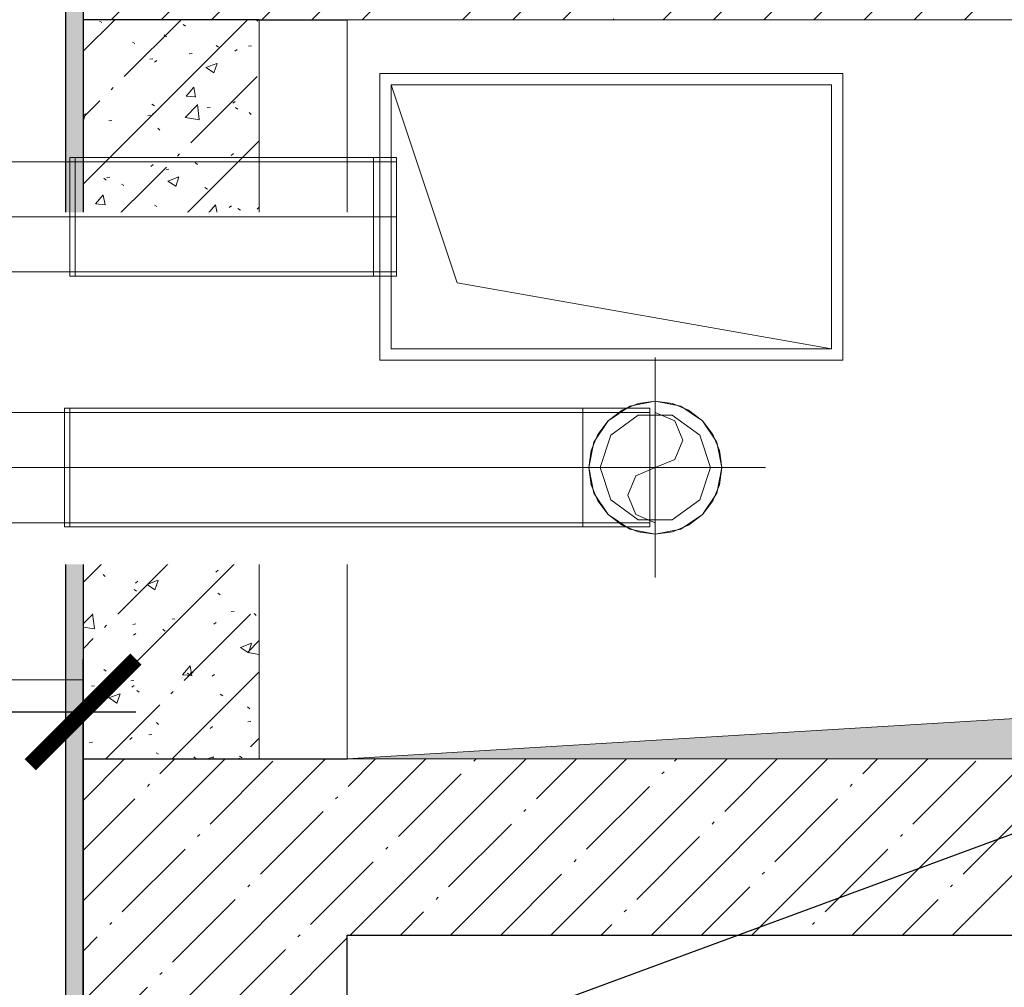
# Model space of a CAD drawing. Header units: millimetres. Extents: x -547442 to 178656, y -69521 to 11064.
# Tile 229 of 256: x -172525 to -171406, y -22926 to -21827. Entities that reach past the tile are written whole.
import ezdxf
from ezdxf import colors
from ezdxf.entities.mleader import LeaderData, LeaderLine
from ezdxf.math import Vec2, Vec3

# ---------------------------------------------------------------- set-up
doc = ezdxf.new("R2010")
doc.units = ezdxf.units.MM
doc.linetypes.add('-D1-03x03', pattern=[6, 3, -3])
doc.linetypes.add('DASHDOT', pattern=[25.4, 12.7, -6.35, 0, -6.35])
doc.layers.get('Defpoints').update_dxf_attribs({"color": 31})
for name, color, linetype, lineweight in [('_0', 7, 'Continuous', 13), ('A-DETL-GENF', 7, 'Continuous', 5), ('A-GENM-HDLN', 7, '-D1-03x03', 5), ('A-WALL', 7, 'Continuous', 5), ('A-WALL-FNSH', 8, 'Continuous', 5), ('dim_light', 12, 'Continuous', 9), ('dim_pot', 183, 'Continuous', 9), ('dim_razv', 93, 'DASHDOT', 9), ('I-WALL', 7, 'Continuous', 5), ('M-EQPM', 7, 'Continuous', 5), ('pot', 183, 'Continuous', 15)]:
    doc.layers.add(name, color=color, linetype=linetype, lineweight=lineweight)
doc.layers.add('PDF7_Geometry', color=7, linetype='Continuous', true_color=0xaaaaaa)
doc.layers.add('pol', color=7, linetype='Continuous', lineweight=15, true_color=0x738991)
doc.layers.add('Сводный план', color=1, linetype='Continuous', lineweight=0, true_color=0xff0000)
doc.styles.add('fl_iso paper', font='isocpeur.ttf', dxfattribs={"width": 0.8, "oblique": 10})
doc.styles.add('In tre', font='isocpeur.ttf', dxfattribs={"width": 0.8, "oblique": 10})
doc.dimstyles.new('In tre 1_75', dxfattribs={"dimtxt": 220, "dimasz": 120, "dimexe": 60, "dimexo": 10, "dimgap": 50, "dimtad": 1, "dimdec": 0, "dimrnd": 5, "dimzin": 0, "dimdsep": 46, "dimtxsty": 'fl_iso paper', "dimblk": 'ARCHTICK', "dimcen": 0, "dimdle": 60, "dimadec": 0, "dimazin": 0, "dimtfac": 1, "dimtdec": 0, "dimtofl": 0, "dimtmove": 1, "dimatfit": 1, "dimfxl": 1, "dimtfill": 1, "dimtolj": 1, "dimtzin": 0, "dimarcsym": 1})
pattern_1 = [(45, (-192252.935, -39776.5), (-57.02463, 57.02463), []), (45, (-192195.91, -39776.5), (-57.02463, 57.02463), [100.806, -20.161, 3.353, -16.808])]

# ---------------------------------------------------------------- blocks, each defined once
blk = doc.blocks.new('_ArchTick')
at = {"color": 0, "linetype": 'ByBlock', "lineweight": 9, "const_width": 0.15}
blk.add_lwpolyline([(-0.5, -0.5), (0.5, 0.5)], dxfattribs=at)
blk = doc.blocks.new('*D6184')
at = {"layer": 'Defpoints', "color": 0, "transparency": 16777216}
for p in [(-172452.9, -22613), (-172452.9, -22941.5), (-173602.9, -23101.6)]:
    blk.add_point(p, dxfattribs=at)
at = {"layer": 'dim_light', "color": 0, "lineweight": -2, "transparency": 16777216}
for p, q in [((-173602.9, -23091.6), (-173602.9, -22553)), ((-172452.9, -22931.5), (-172452.9, -22553)), ((-173662.9, -22613), (-172392.9, -22613))]:
    blk.add_line(p, q, dxfattribs=at)
at = {"layer": 'dim_light', "color": 0, "lineweight": -2, "transparency": 16777216, "xscale": 120, "yscale": 120, "zscale": 120, "rotation": 180}
blk.add_blockref('_ArchTick', (-173602.9, -22613), dxfattribs=at)
at = {"layer": 'dim_light', "color": 0, "lineweight": -2, "transparency": 16777216, "xscale": 120, "yscale": 120, "zscale": 120}
blk.add_blockref('_ArchTick', (-172452.9, -22613), dxfattribs=at)
at = {"layer": 'dim_light', "color": 0, "transparency": 16777216, "insert": (-173027.9, -22453), "char_height": 220, "attachment_point": 5, "style": 'fl_iso paper', "bg_fill": 3, "box_fill_scale": 1.1, "bg_fill_color": 256, "bg_fill_true_color": 13158600, "bg_fill_transparency": 0}
blk.add_mtext('\\A1;1150', dxfattribs=at)
blk = doc.blocks.new('A_MEQ_OpeningShaft-Rectangular - ОВ-4110558-50_AS_M_L04')
at = {"layer": 'A-DETL-GENF', "linetype": '-D1-03x03'}
blk.add_hatch(color=256, dxfattribs=at).paths.add_polyline_path([(0, 0), (0, -840), (120, -120), (2100, 0), (1794, 0)])
at = {"layer": 'A-DETL-GENF'}
for p, q in [((2100, 0), (0, 0)), ((0, 0), (0, -840)), ((120, -120), (2100, 0)), ((2100, 0), (2100, -840)), ((0, -840), (120, -120)), ((0, -840), (2100, -840))]:
    blk.add_line(p, q, dxfattribs=at)
at = {"layer": 'A-GENM-HDLN'}
for p, q in [((2100, 0), (0, 0)), ((0, 0), (0, -840)), ((2100, -840), (2100, 0)), ((0, -840), (2100, -840))]:
    blk.add_line(p, q, dxfattribs=at)
blk = doc.blocks.new('ghftytytd')
at = {"layer": 'PDF7_Geometry', "color": 1, "lineweight": 18, "true_color": 0xff0000}
for points in [[(20713, 17839), (20187, 17839), (20187, 17513), (20713, 17513)], [(20713, 17839), (20713, 17513), (20187, 17513), (20187, 17839)], [(20700, 17526), (20275, 17601), (20200, 17826), (20200, 17526)], [(19835, 17676), (19835, 17692.2), (19835, 17707.2), (19835, 17720.2), (19835, 17730.1), (19835, 17736.4), (19835, 17738.5), (19835, 17736.4), (19835, 17730.1), (19835, 17720.2), (19835, 17707.2), (19835, 17692.2)], [(19841, 17613.5), (19841, 17615.6), (19841, 17621.9), (19841, 17631.8), (19841, 17644.7), (19841, 17659.8), (19841, 17676), (19841, 17692.2), (19841, 17707.2), (19841, 17720.2), (19841, 17730.1), (19841, 17736.4), (19841, 17738.5), (19841, 17736.4), (19841, 17730.1), (19841, 17720.2), (19841, 17707.2), (19841, 17692.2), (19841, 17676), (19841, 17659.8), (19841, 17644.7), (19841, 17631.8), (19841, 17621.9), (19841, 17615.6)], [(20180, 17676), (19841, 17676)]]:
    blk.add_lwpolyline(points, close=True, dxfattribs=at)
for points in [[(20700, 17526), (20700, 17826), (20200, 17826)], [(19841, 17676), (19841, 17658.5), (19841, 17642.2), (19841, 17628.2), (19841, 17617.5), (19841, 17610.8), (19841, 17608.5), (19841, 17610.8), (19841, 17617.5), (19841, 17628.2), (19841, 17642.2), (19841, 17658.5), (19841, 17676), (19841, 17693.5), (19841, 17709.7), (19841, 17723.7), (19841, 17734.4), (19841, 17741.2), (19841, 17743.5), (19841, 17741.2), (19841, 17734.4), (19841, 17723.7), (19841, 17709.7), (19841, 17693.5), (19841, 17676), (19841, 17693.5), (19841, 17709.7), (19841, 17723.7), (19841, 17734.4), (19841, 17741.2), (19841, 17743.5), (19835, 17743.5)], [(19835, 17676), (19835, 17693.5), (19835, 17709.7), (19835, 17723.7), (19835, 17734.4), (19835, 17741.2), (19835, 17743.5), (19835, 17741.2), (19835, 17734.4), (19835, 17723.7), (19835, 17709.7), (19835, 17693.5), (19835, 17676), (19841, 17676), (19841, 17693.5), (19841, 17709.7), (19841, 17723.7), (19841, 17734.4), (19841, 17741.2), (19841, 17743.5), (20180, 17743.5), (20206.1, 17743.5), (20206.1, 17741.2), (20206.1, 17734.4), (20206.1, 17723.7), (20206.1, 17709.7), (20206.1, 17693.5), (20206.1, 17676), (20206.1, 17693.5), (20206.1, 17709.7), (20206.1, 17723.7), (20206.1, 17734.4), (20206.1, 17741.2), (20206.1, 17743.5)], [(20180, 17743.5), (20180, 17741.2), (20180, 17734.4), (20180, 17723.7), (20180, 17709.7), (20180, 17693.5), (20180, 17676)], [(20180, 17676), (20180, 17693.5), (20180, 17709.7), (20180, 17723.7), (20180, 17734.4), (20180, 17741.2), (20180, 17743.5)], [(20180, 17676), (20180, 17693.5), (20180, 17709.7), (20180, 17723.7), (20180, 17734.4), (20180, 17741.2), (20180, 17743.5)], [(20180, 17743.5), (20180, 17741.2), (20180, 17734.4), (20180, 17723.7), (20180, 17709.7), (20180, 17693.5), (20180, 17676)], [(18921.6, 17676), (19835, 17676), (18921.6, 17676)], [(20206.1, 17738.5), (20206.1, 17736.4), (20206.1, 17730.1), (20206.1, 17720.2), (20206.1, 17707.2), (20206.1, 17692.2), (20206.1, 17676), (20206.1, 17692.2), (20206.1, 17707.2), (20206.1, 17720.2), (20206.1, 17730.1), (20206.1, 17736.4), (20206.1, 17738.5), (20200, 17738.5), (20180, 17738.5), (19841, 17738.5), (19841, 17736.4), (19841, 17730.1), (19841, 17720.2), (19841, 17707.2), (19841, 17692.2), (19841, 17676), (19841, 17692.2), (19841, 17707.2), (19841, 17720.2), (19841, 17730.1), (19841, 17736.4), (19841, 17738.5), (19835, 17738.5), (19835, 17736.4), (19835, 17730.1), (19835, 17720.2), (19835, 17707.2), (19835, 17692.2), (19835, 17676), (19835, 17659.8), (19835, 17644.7), (19835, 17631.8), (19835, 17621.9), (19835, 17615.6), (19835, 17613.5), (19835, 17615.6), (19835, 17621.9), (19835, 17631.8), (19835, 17644.7), (19835, 17659.8), (19835, 17676), (19835, 17692.2), (19835, 17707.2), (19835, 17720.2), (19835, 17730.1), (19835, 17736.4), (19835, 17738.5), (18921.6, 17738.5)], [(18921.6, 17613.5), (19835, 17613.5), (19835, 17615.6), (19835, 17621.9), (19835, 17631.8), (19835, 17644.7), (19835, 17659.8), (19835, 17676), (19835, 17659.8), (19835, 17644.7), (19835, 17631.8), (19835, 17621.9), (19835, 17615.6), (19835, 17613.5), (19841, 17613.5), (19841, 17615.6), (19841, 17621.9), (19841, 17631.8), (19841, 17644.7), (19841, 17659.8), (19841, 17676), (19841, 17659.8), (19841, 17644.7), (19841, 17631.8), (19841, 17621.9), (19841, 17615.6), (19841, 17613.5), (20180, 17613.5), (20180, 17615.6), (20180, 17621.9), (20180, 17631.8), (20180, 17644.7), (20180, 17659.8), (20180, 17676), (20180, 17692.2), (20180, 17707.2), (20180, 17720.2), (20180, 17730.1), (20180, 17736.4), (20180, 17738.5), (20180, 17736.4), (20180, 17730.1), (20180, 17720.2), (20180, 17707.2), (20180, 17692.2), (20180, 17676), (20180, 17659.8), (20180, 17644.7), (20180, 17631.8), (20180, 17621.9), (20180, 17615.6), (20180, 17613.5), (20200, 17613.5), (20206.1, 17613.5), (20206.1, 17615.6), (20206.1, 17621.9), (20206.1, 17631.8), (20206.1, 17644.7), (20206.1, 17659.8), (20206.1, 17676), (20206.1, 17659.8), (20206.1, 17644.7), (20206.1, 17631.8), (20206.1, 17621.9), (20206.1, 17615.6), (20206.1, 17613.5)], [(20180, 17738.5), (20180, 17736.4), (20180, 17730.1), (20180, 17720.2), (20180, 17707.2), (20180, 17692.2), (20180, 17676)], [(20180, 17676), (20180, 17692.2), (20180, 17707.2), (20180, 17720.2), (20180, 17730.1), (20180, 17736.4), (20180, 17738.5)], [(19835, 17608.5), (19835, 17610.8), (19835, 17617.5), (19835, 17628.2), (19835, 17642.2), (19835, 17658.5), (19835, 17676), (19835, 17658.5), (19835, 17642.2), (19835, 17628.2), (19835, 17617.5), (19835, 17610.8), (19835, 17608.5), (19841, 17608.5), (19841, 17610.8), (19841, 17617.5), (19841, 17628.2), (19841, 17642.2), (19841, 17658.5), (19841, 17676), (19841, 17658.5), (19841, 17642.2), (19841, 17628.2), (19841, 17617.5), (19841, 17610.8), (19841, 17608.5), (20180, 17608.5), (20206.1, 17608.5), (20206.1, 17610.8), (20206.1, 17617.5), (20206.1, 17628.2), (20206.1, 17642.2), (20206.1, 17658.5), (20206.1, 17676), (20206.1, 17658.5), (20206.1, 17642.2), (20206.1, 17628.2), (20206.1, 17617.5), (20206.1, 17610.8), (20206.1, 17608.5)], [(20180, 17676), (20180, 17658.5), (20180, 17642.2), (20180, 17628.2), (20180, 17617.5), (20180, 17610.8), (20180, 17608.5)], [(20180, 17608.5), (20180, 17610.8), (20180, 17617.5), (20180, 17628.2), (20180, 17642.2), (20180, 17658.5), (20180, 17676)], [(20180, 17676), (20180, 17659.8), (20180, 17644.7), (20180, 17631.8), (20180, 17621.9), (20180, 17615.6), (20180, 17613.5)], [(20180, 17613.5), (20180, 17615.6), (20180, 17621.9), (20180, 17631.8), (20180, 17644.7), (20180, 17659.8), (20180, 17676)], [(20180, 17676), (20200, 17676), (20206.1, 17676)], [(20180, 17676), (20180, 17658.5), (20180, 17642.2), (20180, 17628.2), (20180, 17617.5), (20180, 17610.8), (20180, 17608.5)], [(20180, 17608.5), (20180, 17610.8), (20180, 17617.5), (20180, 17628.2), (20180, 17642.2), (20180, 17658.5), (20180, 17676)]]:
    blk.add_lwpolyline(points, dxfattribs=at)
at = {"layer": 'PDF7_Geometry', "color": 5, "lineweight": 18, "true_color": 0x0000ff}
for points in [[(20500, 17266.1), (20500, 17516.1)], [(20493.8, 17453.6), (20493.8, 17451.4), (20493.8, 17445.2), (20493.8, 17435.3), (20493.8, 17422.3), (20493.8, 17407.3), (20493.8, 17391.1), (20493.8, 17407.3), (20493.8, 17422.3), (20493.8, 17435.3), (20493.8, 17445.2), (20493.8, 17451.4), (20493.8, 17453.6), (20437.5, 17453.6), (20417.5, 17453.6), (19835, 17453.6), (19835, 17451.4), (19835, 17445.2), (19835, 17435.3), (19835, 17422.3), (19835, 17407.3), (19835, 17391.1), (19835, 17407.3), (19835, 17422.3), (19835, 17435.3), (19835, 17445.2), (19835, 17451.4), (19835, 17453.6), (19829, 17453.6), (19829, 17451.4), (19829, 17445.2), (19829, 17435.3), (19829, 17422.3), (19829, 17407.3), (19829, 17391.1), (19829, 17407.3), (19829, 17422.3), (19829, 17435.3), (19829, 17445.2), (19829, 17451.4), (19829, 17453.6), (18742.5, 17453.6)], [(18742.5, 17328.5), (19829, 17328.5), (19835, 17328.5), (19835, 17330.7), (19835, 17336.9), (19835, 17346.9), (19835, 17359.8), (19835, 17374.9), (19835, 17391.1), (20417.5, 17391.1), (20417.5, 17373.6), (20417.5, 17357.3), (20417.5, 17343.3), (20417.5, 17332.6), (20417.5, 17325.9), (20417.5, 17323.6), (20417.5, 17325.9), (20417.5, 17332.6), (20417.5, 17343.3), (20417.5, 17357.3), (20417.5, 17373.6), (20417.5, 17391.1), (20417.5, 17374.9), (20417.5, 17359.8), (20417.5, 17346.9), (20417.5, 17336.9), (20417.5, 17330.7), (20417.5, 17328.5), (20417.5, 17330.7), (20417.5, 17336.9), (20417.5, 17346.9), (20417.5, 17359.8), (20417.5, 17374.9), (20417.5, 17391.1), (20417.5, 17373.6), (20417.5, 17357.3), (20417.5, 17343.3), (20417.5, 17332.6), (20417.5, 17325.9), (20417.5, 17323.6), (20417.5, 17325.9), (20417.5, 17332.6), (20417.5, 17343.3), (20417.5, 17357.3), (20417.5, 17373.6), (20417.5, 17391.1), (20417.5, 17408.5), (20417.5, 17424.8), (20417.5, 17438.8), (20417.5, 17449.5), (20417.5, 17456.3), (20417.5, 17458.5), (20417.5, 17456.3), (20417.5, 17449.5), (20417.5, 17438.8), (20417.5, 17424.8), (20417.5, 17408.5), (20417.5, 17391.1)], [(20493.8, 17458.5), (20417.5, 17458.5), (19835, 17458.5), (19835, 17456.3), (19835, 17449.5), (19835, 17438.8), (19835, 17424.8), (19835, 17408.5), (19835, 17391.1), (19829, 17391.1), (19829, 17373.6), (19829, 17357.3), (19829, 17343.3), (19829, 17332.6), (19829, 17325.9), (19829, 17323.6), (19829, 17325.9), (19829, 17332.6), (19829, 17343.3), (19829, 17357.3), (19829, 17373.6), (19829, 17391.1)], [(19835, 17391.1), (19835, 17408.5), (19835, 17424.8), (19835, 17438.8), (19835, 17449.5), (19835, 17456.3), (19835, 17458.5), (19835, 17456.3), (19835, 17449.5), (19835, 17438.8), (19835, 17424.8), (19835, 17408.5), (19835, 17391.1), (19835, 17373.6), (19835, 17357.3), (19835, 17343.3), (19835, 17332.6), (19835, 17325.9), (19835, 17323.6), (19835, 17325.9), (19835, 17332.6), (19835, 17343.3), (19835, 17357.3), (19835, 17373.6), (19835, 17391.1), (19835, 17408.5), (19835, 17424.8), (19835, 17438.8), (19835, 17449.5), (19835, 17456.3), (19835, 17458.5), (19829, 17458.5), (19829, 17456.3), (19829, 17449.5), (19829, 17438.8), (19829, 17424.8), (19829, 17408.5), (19829, 17391.1), (19829, 17408.5), (19829, 17424.8), (19829, 17438.8), (19829, 17449.5), (19829, 17456.3), (19829, 17458.5)], [(20417.5, 17458.5), (20417.5, 17456.3), (20417.5, 17449.5), (20417.5, 17438.8), (20417.5, 17424.8), (20417.5, 17408.5), (20417.5, 17391.1)], [(20417.5, 17391.1), (20417.5, 17408.5), (20417.5, 17424.8), (20417.5, 17438.8), (20417.5, 17449.5), (20417.5, 17456.3), (20417.5, 17458.5)], [(20417.5, 17391.1), (20417.5, 17407.3), (20417.5, 17422.3), (20417.5, 17435.3), (20417.5, 17445.2), (20417.5, 17451.4), (20417.5, 17453.6)], [(20417.5, 17453.6), (20417.5, 17451.4), (20417.5, 17445.2), (20417.5, 17435.3), (20417.5, 17422.3), (20417.5, 17407.3), (20417.5, 17391.1)], [(20417.5, 17453.6), (20417.5, 17451.4), (20417.5, 17445.2), (20417.5, 17435.3), (20417.5, 17422.3), (20417.5, 17407.3), (20417.5, 17391.1)], [(20417.5, 17391.1), (20417.5, 17407.3), (20417.5, 17422.3), (20417.5, 17435.3), (20417.5, 17445.2), (20417.5, 17451.4), (20417.5, 17453.6)], [(20500, 17453.6), (20522.1, 17444.4), (20531.2, 17422.3), (20522.1, 17400.2), (20500, 17391.1), (20477.9, 17381.9), (20468.7, 17359.8), (20477.9, 17337.7), (20500, 17328.5)], [(20493.8, 17391.1), (20493.8, 17408.5), (20493.8, 17424.8), (20493.8, 17438.8), (20493.8, 17449.5), (20493.8, 17456.3), (20493.8, 17458.5)], [(20493.8, 17458.5), (20493.8, 17456.3), (20493.8, 17449.5), (20493.8, 17438.8), (20493.8, 17424.8), (20493.8, 17408.5), (20493.8, 17391.1)], [(19829, 17323.6), (19835, 17323.6), (19835, 17325.9), (19835, 17332.6), (19835, 17343.3), (19835, 17357.3), (19835, 17373.6), (19835, 17391.1), (19835, 17373.6), (19835, 17357.3), (19835, 17343.3), (19835, 17332.6), (19835, 17325.9), (19835, 17323.6), (20417.5, 17323.6), (20493.8, 17323.6)], [(20375, 17391.1), (20625, 17391.1)], [(20417.5, 17391.1), (20417.5, 17374.9), (20417.5, 17359.8), (20417.5, 17346.9), (20417.5, 17336.9), (20417.5, 17330.7), (20417.5, 17328.5)], [(20437.5, 17391.1), (20417.5, 17391.1)], [(20437.5, 17391.1), (20493.8, 17391.1)], [(20493.8, 17391.1), (20493.8, 17374.9), (20493.8, 17359.8), (20493.8, 17346.9), (20493.8, 17336.9), (20493.8, 17330.7), (20493.8, 17328.5)], [(20493.8, 17328.5), (20493.8, 17330.7), (20493.8, 17336.9), (20493.8, 17346.9), (20493.8, 17359.8), (20493.8, 17374.9), (20493.8, 17391.1)], [(20493.8, 17391.1), (20493.8, 17373.6), (20493.8, 17357.3), (20493.8, 17343.3), (20493.8, 17332.6), (20493.8, 17325.9), (20493.8, 17323.6)], [(20493.8, 17323.6), (20493.8, 17325.9), (20493.8, 17332.6), (20493.8, 17343.3), (20493.8, 17357.3), (20493.8, 17373.6), (20493.8, 17391.1)], [(20417.5, 17328.5), (20437.5, 17328.5)], [(20437.5, 17328.5), (20493.8, 17328.5)]]:
    blk.add_lwpolyline(points, dxfattribs=at)
for points in [[(20500, 17466.6), (20471.1, 17460.8), (20446.6, 17444.4), (20430.2, 17420), (20424.5, 17391.1), (20430.2, 17362.2), (20446.6, 17337.7), (20471.1, 17321.3), (20500, 17315.6), (20528.9, 17321.3), (20553.4, 17337.7), (20569.7, 17362.2), (20575.5, 17391.1), (20569.7, 17420), (20553.4, 17444.4), (20528.9, 17460.8)], [(20424.5, 17391.1), (20427.1, 17410.6), (20434.6, 17428.8), (20446.6, 17444.4), (20462.2, 17456.4), (20480.4, 17464), (20500, 17466.6), (20519.5, 17464), (20537.7, 17456.4), (20553.4, 17444.4), (20565.4, 17428.8), (20572.9, 17410.6), (20575.5, 17391.1), (20572.9, 17371.5), (20565.4, 17353.3), (20553.4, 17337.7), (20537.7, 17325.7), (20519.5, 17318.1), (20500, 17315.6), (20480.4, 17318.1), (20462.2, 17325.7), (20446.6, 17337.7), (20434.6, 17353.3), (20427.1, 17371.5)], [(19829, 17453.6), (19829, 17451.4), (19829, 17445.2), (19829, 17435.3), (19829, 17422.3), (19829, 17407.3), (19829, 17391.1), (19829, 17374.9), (19829, 17359.8), (19829, 17346.9), (19829, 17336.9), (19829, 17330.7), (19829, 17328.5), (19829, 17330.7), (19829, 17336.9), (19829, 17346.9), (19829, 17359.8), (19829, 17374.9), (19829, 17391.1), (19829, 17407.3), (19829, 17422.3), (19829, 17435.3), (19829, 17445.2), (19829, 17451.4)], [(19835, 17453.6), (19835, 17451.4), (19835, 17445.2), (19835, 17435.3), (19835, 17422.3), (19835, 17407.3), (19835, 17391.1), (19835, 17374.9), (19835, 17359.8), (19835, 17346.9), (19835, 17336.9), (19835, 17330.7), (19835, 17328.5), (19835, 17330.7), (19835, 17336.9), (19835, 17346.9), (19835, 17359.8), (19835, 17374.9), (19835, 17391.1), (19835, 17407.3), (19835, 17422.3), (19835, 17435.3), (19835, 17445.2), (19835, 17451.4)], [(20437.5, 17391.1), (20449.4, 17354.3), (20480.6, 17331.6), (20519.3, 17331.6), (20550.5, 17354.3), (20562.5, 17391.1), (20550.5, 17427.8), (20519.3, 17450.5), (20480.6, 17450.5), (20449.4, 17427.8)], [(18742.5, 17391.1), (19829, 17391.1), (19829, 17374.9), (19829, 17359.8), (19829, 17346.9), (19829, 17336.9), (19829, 17330.7), (19829, 17328.5), (19829, 17330.7), (19829, 17336.9), (19829, 17346.9), (19829, 17359.8), (19829, 17374.9), (19829, 17391.1)], [(20417.5, 17391.1), (20417.5, 17374.9), (20417.5, 17359.8), (20417.5, 17346.9), (20417.5, 17336.9), (20417.5, 17330.7), (20417.5, 17328.5), (19835, 17328.5), (19835, 17330.7), (19835, 17336.9), (19835, 17346.9), (19835, 17359.8), (19835, 17374.9), (19835, 17391.1)]]:
    blk.add_lwpolyline(points, close=True, dxfattribs=at)

msp = doc.modelspace()

# ---------------------------------------------------------------- hatches: boundary and pattern name
at = {"layer": '_0', "transparency": 33554534}
h = msp.add_hatch(color=252, dxfattribs=at)
h.dxf.hatch_style = 1
h.paths.add_polyline_path([(-186002.9, -33026.5), (-186002.9, -29776.5), (-183952.9, -29776.5), (-183952.9, -25726.5), (-179002.9, -25726.5), (-179002.9, -27226.5), (-177452.9, -27226.5), (-177452.9, -20826.5), (-185852.9, -20826.5), (-185852.9, -19026.5), (-187502.9, -19026.5), (-187502.9, -17026.5), (-182952.9, -17026.5), (-182952.9, -18726.5), (-163952.9, -18726.5), (-163952.9, -17026.5), (-160672.9, -17026.5), (-160672.9, -19026.5), (-161752.9, -19026.5), (-161752.9, -20826.5), (-169752.9, -20826.5), (-169752.9, -29776.5), (-161802.9, -29776.5), (-161802.9, -30176.5), (-161302.9, -30176.5), (-161302.9, -33026.5), (-163452.9, -33026.5), (-163452.9, -31876.5), (-183852.9, -31876.5), (-183852.9, -33026.5)], flags=16)
h.paths.add_polyline_path([(-192753.7, -10325.7), (-154802.1, -10325.7), (-154802.1, -40277.3), (-192753.7, -40277.3)])
at = {"layer": 'A-WALL'}
h = msp.add_hatch(dxfattribs=at)
h.set_pattern_fill('FP_1', color=256, style=0, pattern_type=2)
h.set_pattern_definition(pattern_1)
h.paths.add_polyline_path([(-170172.9, -21826.5), (-169752.9, -21826.5), (-169752.9, -21526.5), (-172452.9, -21526.5), (-172452.9, -21826.5), (-171846.9, -21826.5)])
h = msp.add_hatch(dxfattribs=at)
h.set_pattern_fill('FP_1', color=256, style=0, pattern_type=2)
h.set_pattern_definition(pattern_1)
h.paths.add_polyline_path([(-170172.9, -22866.5), (-170052.9, -22866.5), (-170052.9, -22666.5), (-172152.9, -22666.5), (-172152.9, -22866.5), (-171846.9, -22866.5)])
at = {"layer": 'I-WALL', "true_color": 0xf5f3ef}
msp.add_hatch(color=7, dxfattribs=at).paths.add_polyline_path([(-172452.9, -21828.1), (-172452.9, -21676.5), (-172472.9, -21676.5), (-172472.9, -21828.1)])

# ---------------------------------------------------------------- linework, layer by layer
at = {"layer": 'A-WALL', "lineweight": 25}
for p, q in [((-172452.9, -21526.5), (-172452.9, -21826.5)), ((-172252.9, -21826.5), (-172452.9, -21826.5)), ((-172252.9, -21826.5), (-172152.9, -21826.5)), ((-172152.9, -23266.5), (-172152.9, -22866.5)), ((-172152.9, -22866.5), (-170052.9, -22866.5))]:
    msp.add_line(p, q, dxfattribs=at)
at = {"layer": 'A-WALL', "lineweight": 9}
msp.add_line((-172252.9, -22666.5), (-172252.9, -21826.5), dxfattribs=at)

# ---------------------------------------------------------------- block references
at = {"layer": 'M-EQPM', "rotation": 180}
msp.add_blockref('A_MEQ_OpeningShaft-Rectangular - ОВ-4110558-50_AS_M_L04', (-170052.9, -22666.5), dxfattribs=at)

# ---------------------------------------------------------------- next in the draw order: dimensions: what is measured, and where the dimension line sits
at = {"layer": 'dim_light'}
dim = msp.add_linear_dim(base=(-172452.9, -22613), p1=(-173602.9, -23101.6), p2=(-172452.9, -22941.5), dimstyle='In tre 1_75', dxfattribs=at)
dim.commit()
dim.dimension.update_dxf_attribs({"geometry": '*D6184', "text_midpoint": (-173027.9, -22453)})

# ---------------------------------------------------------------- next in the draw order: hatches: boundary and pattern name
at = {"layer": 'A-WALL'}
h = msp.add_hatch(dxfattribs=at)
h.set_pattern_fill('FP_1', color=256, style=0, pattern_type=2)
h.set_pattern_definition(pattern_1)
h.paths.add_polyline_path([(-172152.9, -28876.5), (-172152.9, -28406.5), (-172452.9, -28406.5), (-172452.9, -28876.5)])
h.paths.add_polyline_path([(-172452.9, -27356.5), (-172152.9, -27356.5), (-172152.9, -26336.5), (-172452.9, -26336.5), (-172452.9, -26906.5)])
h.paths.add_polyline_path([(-172152.9, -25286.5), (-172152.9, -24266.5), (-172452.9, -24266.5), (-172452.9, -25286.5)])
h.paths.add_polyline_path([(-172152.9, -23216.5), (-172152.9, -22666.5), (-172452.9, -22666.5), (-172452.9, -23216.5)])
at = {"layer": 'I-WALL', "true_color": 0xf5f3ef}
for points in [[(-172452.9, -22664.9), (-172452.9, -21828.1), (-172472.9, -21828.1), (-172472.9, -22664.9)], [(-172452.9, -22766.5), (-172452.9, -22664.9), (-172472.9, -22664.9), (-172472.9, -22766.5)]]:
    msp.add_hatch(color=7, dxfattribs=at).paths.add_polyline_path(points)
at = {"layer": 'I-WALL'}
h = msp.add_hatch(dxfattribs=at)
h.set_pattern_fill('FP_43', color=256, style=0, pattern_type=2)
h.set_pattern_definition([(45, (-192252.93, -39776.5), (-75.43415, 75.43415), [106.68, -17.78, 3.556, -17.78]), (45, (-192252.93, -39701.11), (-75.43415, 75.43415), []), (50, (-192252.93, -39776.5), (127.5292, -11.15758), [13.335, -146.685]), (355, (-192252.93, -39776.5), (-24.66966, 133.74), [10.668, -117.348]), (100.451, (-192242.31, -39777.43), (102.85973, 122.5818), [11.333, -124.663]), (46.184, (-192252.93, -39740.94), (189.7552, -29.4304), [20.002, -220.027]), (96.636, (-192237.12, -39743.4), (166.1822, 173.1996), [17, -186.995]), (351.184, (-192252.93, -39740.94), (166.184, 173.1976), [16.002, -176.022]), (21, (-192235.15, -39749.83), (106.13027, -71.58603), [13.335, -146.685]), (326, (-192235.15, -39749.83), (43.2619, 128.93175), [10.668, -117.348]), (71.451, (-192226.31, -39755.8), (149.392, 57.34505), [11.333, -124.663]), (37.5, (-192252.935, -39776.5), (2.16223, 59.18836), [3.353, -112.573, 3.353, -115.773, -117.792]), (37.5, (-192252.935, -39776.5), (2.16223, 59.18836), [-235.052, 3.353, -114.44]), (7.5, (-192252.935, -39776.5), (46.77386, 70.12615), [3.353, -64.567, 3.353, -109.906, -44.894]), (7.5, (-192252.935, -39776.5), (46.77386, 70.12615), [-181.178, 3.353, -41.542]), (327.5, (-192292.584, -39776.5), (94.91367, -4.01009), [3.353, -41.097, 3.353, -135.331, -184.023]), (327.5, (-192292.584, -39776.5), (94.91367, -4.01009), [-183.134, 3.353, -180.67]), (317.5, (-192310.36, -39776.5), (103.69057, 17.79882), [3.353, -54.432, 3.353, -88.748, -130.683]), (317.5, (-192310.36, -39776.5), (103.69057, 17.79882), [-149.885, 3.353, -127.33])])
h.paths.add_polyline_path([(-172452.9, -22666.5), (-172252.9, -22666.5), (-172252.9, -21826.5), (-172452.9, -21826.5), (-172452.9, -22664.9)])
at = {"layer": 'I-WALL', "true_color": 0xf5f3ef}
h = msp.add_hatch(color=7, dxfattribs=at)
h.paths.add_polyline_path([(-172472.9, -24836.5), (-172452.9, -24836.5), (-172452.9, -24266.5), (-172472.9, -24266.5), (-172472.9, -24473.3)])
h.paths.add_polyline_path([(-172452.9, -23216.5), (-172452.9, -22766.5), (-172472.9, -22766.5), (-172472.9, -23216.5)])

# ---------------------------------------------------------------- next in the draw order: linework, layer by layer
at = {"layer": 'A-WALL', "lineweight": 9}
msp.add_line((-172452.9, -22666.5), (-172452.9, -21826.5), dxfattribs=at)
at = {"layer": 'A-WALL', "lineweight": 25}
for p, q in [((-172452.9, -22666.5), (-172152.9, -22666.5)), ((-172452.9, -23266.5), (-172452.9, -22666.5))]:
    msp.add_line(p, q, dxfattribs=at)
at = {"layer": 'A-WALL-FNSH'}
msp.add_line((-172472.9, -20846.5), (-172472.9, -23266.5), dxfattribs=at)
at = {"layer": 'Defpoints'}
for points in [[(-174752.9, -20826.5), (-172452.9, -20826.5), (-172452.9, -29776.5), (-174752.9, -29776.5)], [(-174732.9, -20846.5), (-172472.9, -20846.5), (-172472.9, -23316.5), (-172152.9, -23316.5), (-172152.9, -24166.5), (-172472.9, -24166.5), (-172472.9, -25386.5), (-172152.9, -25386.5), (-172152.9, -26236.5), (-172472.9, -26236.5), (-172472.9, -27456.5), (-172172.9, -27456.5), (-172172.9, -28306.5), (-172472.9, -28306.5), (-172472.9, -29756.5), (-174732.9, -29756.5), (-174732.9, -27176.5), (-175052.9, -27176.5), (-175052.9, -25976.5), (-174732.9, -25976.5), (-174732.9, -24276.5), (-175052.9, -24276.5), (-175052.9, -23076.5), (-174732.9, -23076.5)]]:
    msp.add_lwpolyline(points, close=True, dxfattribs=at)
at = {"layer": 'pol'}
for points in [[(-172452.9, -21376.5), (-173002.8, -21376.5), (-173002.8, -22576.5), (-172452.9, -22576.5)], [(-172452.9, -22576.5), (-173002.8, -22576.5), (-173002.8, -23776.5), (-172402.8, -23776.5), (-172402.8, -23316.5)]]:
    msp.add_lwpolyline(points, dxfattribs=at)
at = {"layer": 'pot'}
for points in [[(-174752.9, -20826.5), (-172452.9, -20826.5), (-172452.9, -29776.5), (-174752.9, -29776.5)], [(-174732.9, -20846.5), (-172472.9, -20846.5), (-172472.9, -29756.5), (-174732.9, -29756.5)]]:
    msp.add_lwpolyline(points, close=True, dxfattribs=at)

# ---------------------------------------------------------------- next in the draw order: leaders
at = {"layer": 'dim_pot', "color": 0, "linetype": 'ByBlock'}
ml = msp.add_multileader_mtext('Standard', dxfattribs=at)
ml.set_content('Лючок 400х400 для обслуживания запотолочных пожарных извещателей, расположение уточнить по месту', style='In tre')
ml.set_leader_properties()
ml.build(insert=Vec2(0, 0))
ml.multileader.update_dxf_attribs({"text_left_attachment_type": 6, "text_right_attachment_type": 6, "dogleg_length": 1, "arrow_head_size": 0, "scale": 50})
ctx = ml.context
ctx.base_point, ctx.scale, ctx.char_height, ctx.arrow_head_size, ctx.landing_gap_size, ctx.plane_origin = Vec3(-168997.2, -25020.5), 50, 200, 0, 4.5, Vec3(-162137.4, -20231.9)
ctx.left_attachment, ctx.right_attachment = 6, 6
notes = []
notes.append((ctx, [(1, (1, 1, 0), (-169047.2, -25020.5), (1, 0), 50, [(0, [(-173402.9, -27993.9), (-173402.9, -22460.6)], 0, [])])]))
ctx.mtext.insert, ctx.mtext.width, ctx.mtext.defined_height, ctx.mtext.flow_direction = Vec3(-168992.7, -24760.5), 3669.399, 696.6, 5
ctx.mtext.has_bg_fill, ctx.mtext.bg_color, ctx.mtext.bg_scale_factor, ctx.mtext.bg_transparency, ctx.mtext.use_window_bg_color = 1, -1027028792, 1.5, 0, 1
for ctx, leaders in notes:
    for number, flags, end, landing, length, lines in leaders:
        leader = LeaderData()
        leader.index, (leader.has_last_leader_line, leader.has_dogleg_vector, leader.attachment_direction) = number, flags
        leader.last_leader_point, leader.dogleg_vector, leader.dogleg_length = Vec3(end), Vec3(landing), length
        for number, points, colour, breaks in lines:
            line = LeaderLine()
            line.index, line.vertices, line.color, line.breaks = number, Vec3.list(points), colors.encode_raw_color(colour), breaks
            leader.lines.append(line)
        ctx.leaders.append(leader)

# ---------------------------------------------------------------- next in the draw order: leaders
at = {"layer": 'dim_razv', "color": 0, "linetype": 'ByBlock'}
ml = msp.add_multileader_mtext('Standard', dxfattribs=at)
ml.set_content('Плитка керамогранитная, настенная', style='In tre')
ml.set_leader_properties()
ml.build(insert=Vec2(0, 0))
ml.multileader.update_dxf_attribs({"text_left_attachment_type": 6, "text_right_attachment_type": 6, "dogleg_length": 1, "arrow_head_size": 0, "scale": 50})
ctx = ml.context
ctx.base_point, ctx.scale, ctx.char_height, ctx.arrow_head_size, ctx.landing_gap_size, ctx.plane_origin = Vec3(-169261.7, -21981.9), 50, 200, 0, 4.5, Vec3(-167244, -20260.5)
ctx.left_attachment, ctx.right_attachment = 6, 6
notes = []
notes.append((ctx, [(1, (1, 1, 0), (-169311.7, -21981.9), (1, 0), 50, [(1, [(-172581.4, -23188.3)], 0, [])])]))
ctx.mtext.insert, ctx.mtext.width, ctx.mtext.defined_height, ctx.mtext.flow_direction = Vec3(-169257.2, -21741.9), 2725.292, 456.6, 5
ctx.mtext.has_bg_fill, ctx.mtext.bg_color, ctx.mtext.bg_scale_factor, ctx.mtext.bg_transparency, ctx.mtext.use_window_bg_color = 1, -1027028792, 1.5, 0, 1
for ctx, leaders in notes:
    for number, flags, end, landing, length, lines in leaders:
        leader = LeaderData()
        leader.index, (leader.has_last_leader_line, leader.has_dogleg_vector, leader.attachment_direction) = number, flags
        leader.last_leader_point, leader.dogleg_vector, leader.dogleg_length = Vec3(end), Vec3(landing), length
        for number, points, colour, breaks in lines:
            line = LeaderLine()
            line.index, line.vertices, line.color, line.breaks = number, Vec3.list(points), colors.encode_raw_color(colour), breaks
            leader.lines.append(line)
        ctx.leaders.append(leader)

# ---------------------------------------------------------------- next in the draw order: leaders
ml = msp.add_multileader_mtext('Standard', dxfattribs=at)
ml.set_content('Вертикально расположенная бегущая строка (время/дата/t%%D/этаж)', style='In tre')
ml.set_leader_properties()
ml.build(insert=Vec2(0, 0))
ml.multileader.update_dxf_attribs({"text_left_attachment_type": 6, "text_right_attachment_type": 6, "dogleg_length": 1, "arrow_head_size": 0, "scale": 50})
ctx = ml.context
ctx.base_point, ctx.scale, ctx.char_height, ctx.arrow_head_size, ctx.landing_gap_size, ctx.plane_origin = Vec3(-181364.3, -22405.5), 50, 200, 0, 4.5, Vec3(-161951, -23028.6)
ctx.left_attachment, ctx.right_attachment = 6, 6
notes = []
notes.append((ctx, [(0, (1, 1, 0), (-178406, -22405.5), (-1, 0), 50, [(1, [(-174656.9, -25151.3)], 0, [])])]))
ctx.mtext.insert, ctx.mtext.width, ctx.mtext.defined_height, ctx.mtext.flow_direction = Vec3(-181359.8, -22145.5), 3092.716, 696.6, 5
ctx.mtext.has_bg_fill, ctx.mtext.bg_color, ctx.mtext.bg_scale_factor, ctx.mtext.bg_transparency, ctx.mtext.use_window_bg_color = 1, -1027028792, 1.5, 0, 1
for ctx, leaders in notes:
    for number, flags, end, landing, length, lines in leaders:
        leader = LeaderData()
        leader.index, (leader.has_last_leader_line, leader.has_dogleg_vector, leader.attachment_direction) = number, flags
        leader.last_leader_point, leader.dogleg_vector, leader.dogleg_length = Vec3(end), Vec3(landing), length
        for number, points, colour, breaks in lines:
            line = LeaderLine()
            line.index, line.vertices, line.color, line.breaks = number, Vec3.list(points), colors.encode_raw_color(colour), breaks
            leader.lines.append(line)
        ctx.leaders.append(leader)

# ---------------------------------------------------------------- next in the draw order: block references
at = {"layer": 'Сводный план'}
msp.add_blockref('ghftytytd', (-192302.9, -39726.5), dxfattribs=at)

doc.saveas('drawing.dxf')
